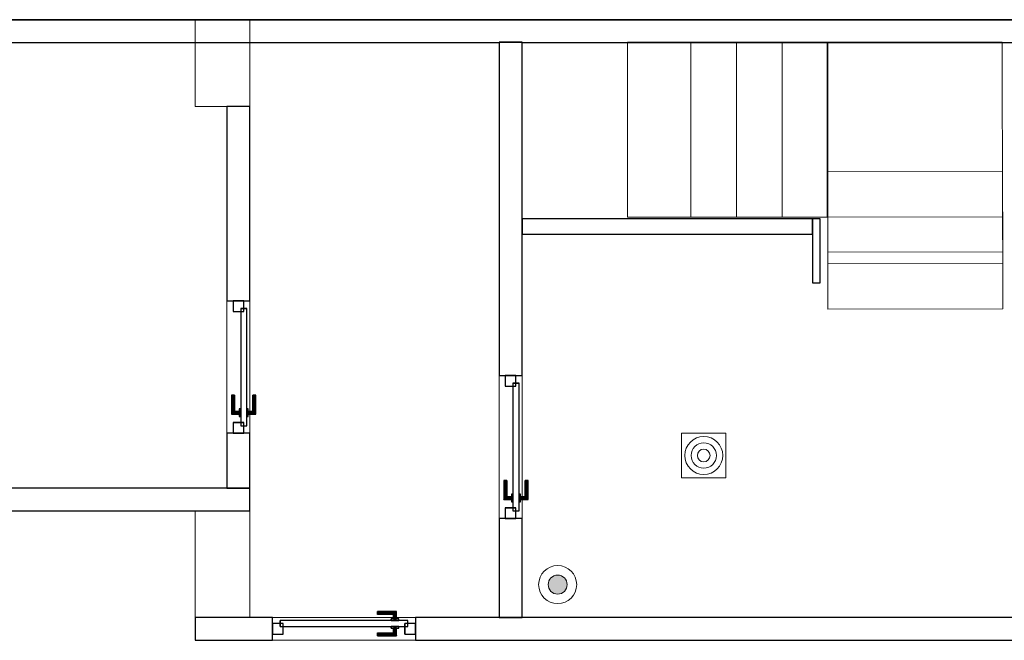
# Model space of a CAD drawing. Header units: metres. Extents: x 391.1 to 427.5, y 12.7 to 28.4.
# Tile 3 of 5: x 409.3 to 415.8, y 24.2 to 28.2. Entities that reach past the tile are written whole.
import ezdxf

# ---------------------------------------------------------------- set-up
doc = ezdxf.new("R2010")
doc.units = ezdxf.units.M
doc.layers.add('01_CARPINTERIA', color=5, linetype='Continuous', lineweight=25, true_color=0x0000ff)
doc.layers.add('01_SUELOS', color=7, linetype='Continuous', lineweight=25, true_color=0x007f00)
for name, color, linetype, lineweight in [('A-COLS-____-MCUT', 7, 'Continuous', 18), ('A-COLS-____-OTLN', 7, 'Continuous', 18), ('A-DETL-GENF-OTLN', 7, 'Continuous', 18), ('A-GENM-____-OTLN', 7, 'Continuous', 18), ('A-WALL-____-MCUT', 7, 'Continuous', 25), ('A-WALL-____-OTLN', 7, 'Continuous', 25), ('S-STRS-____-MCUT', 7, 'Continuous', 18), ('S-STRS-____-OTLN', 7, 'Continuous', 18)]:
    doc.layers.add(name, color=color, linetype=linetype, lineweight=lineweight)

# ---------------------------------------------------------------- blocks, each defined once
blk = doc.blocks.new('Family - LONDR55-XX_ZZ-ARQ-CAA-M3D-Londres55-151020-00_TEL_PS2')
at = {"layer": '01_CARPINTERIA', "color": 161, "true_color": 0xaaaaff}
for p, q in [((0.62, 0.1487), (0.62, 0.15)), ((0.62, 0.15), (0.62, 0.1487)), ((0.745, 0.15), (0.62, 0.15)), ((0.62, 0.145), (0.62, 0.1487)), ((0.62, 0.1487), (0.62, 0.145)), ((0.7437, 0.1487), (0.62, 0.1487)), ((0.7437, 0.1487), (0.62, 0.1487)), ((0.62, 0.14), (0.62, 0.145)), ((0.62, 0.145), (0.62, 0.14)), ((0.74, 0.145), (0.62, 0.145)), ((0.74, 0.145), (0.62, 0.145)), ((0.62, 0.135), (0.62, 0.14)), ((0.62, 0.14), (0.62, 0.135)), ((0.62, 0.14), (0.735, 0.14)), ((0.735, 0.14), (0.62, 0.14)), ((0.62, 0.135), (0.62, 0.1313)), ((0.62, 0.1313), (0.62, 0.135)), ((0.73, 0.135), (0.62, 0.135)), ((0.73, 0.135), (0.62, 0.135)), ((0.62, 0.1313), (0.62, 0.13)), ((0.62, 0.13), (0.62, 0.1313)), ((0.7263, 0.1313), (0.62, 0.1313)), ((0.7263, 0.1313), (0.62, 0.1313)), ((0.725, 0.13), (0.62, 0.13)), ((0.725, 0.13), (0.7263, 0.1313)), ((0.7263, 0.1313), (0.725, 0.13)), ((0.725, 0.1), (0.725, 0.13)), ((0.7263, 0.1313), (0.73, 0.135)), ((0.73, 0.135), (0.7263, 0.1313)), ((0.7263, 0.1), (0.7263, 0.1313)), ((0.7263, 0.1), (0.7263, 0.1313)), ((0.73, 0.135), (0.735, 0.14)), ((0.735, 0.14), (0.73, 0.135)), ((0.73, 0.1), (0.73, 0.135)), ((0.73, 0.1), (0.73, 0.135)), ((0.74, 0.145), (0.735, 0.14)), ((0.735, 0.14), (0.74, 0.145)), ((0.735, 0.14), (0.735, 0.1)), ((0.735, 0.1), (0.735, 0.14)), ((0.7437, 0.1487), (0.74, 0.145)), ((0.74, 0.145), (0.7437, 0.1487)), ((0.74, 0.1), (0.74, 0.145)), ((0.74, 0.1), (0.74, 0.145)), ((0.745, 0.15), (0.7437, 0.1487)), ((0.7437, 0.1487), (0.745, 0.15)), ((0.7437, 0.1), (0.7437, 0.1487)), ((0.7437, 0.1), (0.7437, 0.1487)), ((0.745, 0.1), (0.745, 0.15)), ((0.07, 0.07), (0, 0.07)), ((0, 0.07), (0, 0)), ((0.07, 0.07), (0, 0.07)), ((0, 0), (0, 0.07)), ((0.82, 0.09), (0.05, 0.09)), ((0.05, 0.09), (0.05, 0.05)), ((0.82, 0.09), (0.05, 0.09)), ((0.05, 0.05), (0.05, 0.09)), ((0.07, 0), (0.07, 0.07)), ((0.07, 0), (0.07, 0.07)), ((0.76, 0.1), (0.71, 0.1)), ((0.71, 0.1), (0.71, 0.09)), ((0.71, 0.09), (0.71, 0.1)), ((0.76, 0.1), (0.71, 0.1)), ((0.71, 0.09), (0.76, 0.09)), ((0.71, 0.09), (0.76, 0.09)), ((0.7263, 0.1), (0.725, 0.1)), ((0.725, 0.1), (0.7263, 0.1)), ((0.73, 0.1), (0.7263, 0.1)), ((0.7263, 0.1), (0.73, 0.1)), ((0.735, 0.1), (0.73, 0.1)), ((0.73, 0.1), (0.735, 0.1)), ((0.74, 0.1), (0.735, 0.1)), ((0.735, 0.1), (0.74, 0.1)), ((0.74, 0.1), (0.7437, 0.1)), ((0.7437, 0.1), (0.74, 0.1)), ((0.7437, 0.1), (0.745, 0.1)), ((0.745, 0.1), (0.7437, 0.1)), ((0.76, 0.09), (0.76, 0.1)), ((0.76, 0.09), (0.76, 0.1)), ((0.87, 0.07), (0.8, 0.07)), ((0.8, 0.07), (0.8, 0)), ((0.87, 0.07), (0.8, 0.07)), ((0.8, 0), (0.8, 0.07)), ((0.82, 0.05), (0.82, 0.09)), ((0.82, 0.05), (0.82, 0.09)), ((0.87, 0), (0.87, 0.07)), ((0.87, 0), (0.87, 0.07)), ((0, 0), (0.07, 0)), ((0, 0), (0.07, 0)), ((0.05, 0.05), (0.82, 0.05)), ((0.05, 0.05), (0.82, 0.05)), ((0.62, 0.0087), (0.62, 0.01)), ((0.62, 0.01), (0.62, 0.0087)), ((0.62, 0.01), (0.725, 0.01)), ((0.62, 0.005), (0.62, 0.0087)), ((0.62, 0.0087), (0.62, 0.005)), ((0.62, 0.0087), (0.7263, 0.0087)), ((0.62, 0.0087), (0.7263, 0.0087)), ((0.62, 0), (0.62, 0.005)), ((0.62, 0.005), (0.62, 0)), ((0.62, 0.005), (0.73, 0.005)), ((0.62, 0.005), (0.73, 0.005)), ((0.62, -0.005), (0.62, 0)), ((0.735, 0), (0.62, 0)), ((0.62, 0), (0.735, 0)), ((0.76, 0.05), (0.71, 0.05)), ((0.71, 0.05), (0.71, 0.04)), ((0.76, 0.05), (0.71, 0.05)), ((0.71, 0.04), (0.71, 0.05)), ((0.71, 0.04), (0.76, 0.04)), ((0.71, 0.04), (0.76, 0.04)), ((0.7263, 0.04), (0.725, 0.04)), ((0.725, 0.04), (0.7263, 0.04)), ((0.725, 0.01), (0.725, 0.04)), ((0.7263, 0.0087), (0.725, 0.01)), ((0.725, 0.01), (0.7263, 0.0087)), ((0.73, 0.04), (0.7263, 0.04)), ((0.7263, 0.04), (0.73, 0.04)), ((0.7263, 0.0087), (0.7263, 0.04)), ((0.7263, 0.0087), (0.7263, 0.04)), ((0.73, 0.005), (0.7263, 0.0087)), ((0.7263, 0.0087), (0.73, 0.005)), ((0.73, 0.04), (0.735, 0.04)), ((0.735, 0.04), (0.73, 0.04)), ((0.73, 0.005), (0.73, 0.04)), ((0.73, 0.005), (0.73, 0.04)), ((0.735, 0), (0.73, 0.005)), ((0.73, 0.005), (0.735, 0)), ((0.735, 0.04), (0.74, 0.04)), ((0.74, 0.04), (0.735, 0.04)), ((0.735, 0.04), (0.735, 0)), ((0.735, 0), (0.735, 0.04)), ((0.74, -0.005), (0.735, 0)), ((0.74, 0.04), (0.7437, 0.04)), ((0.7437, 0.04), (0.74, 0.04)), ((0.74, -0.005), (0.74, 0.04)), ((0.74, -0.005), (0.74, 0.04)), ((0.7437, 0.04), (0.745, 0.04)), ((0.745, 0.04), (0.7437, 0.04)), ((0.7437, -0.0087), (0.7437, 0.04)), ((0.7437, -0.0087), (0.7437, 0.04)), ((0.745, -0.01), (0.745, 0.04)), ((0.76, 0.04), (0.76, 0.05)), ((0.76, 0.04), (0.76, 0.05)), ((0.8, 0), (0.87, 0)), ((0.8, 0), (0.87, 0)), ((0.62, 0), (0.62, -0.005)), ((0.62, -0.005), (0.62, -0.0087)), ((0.62, -0.0087), (0.62, -0.005)), ((0.62, -0.005), (0.74, -0.005)), ((0.62, -0.005), (0.74, -0.005)), ((0.62, -0.0087), (0.62, -0.01)), ((0.62, -0.01), (0.62, -0.0087)), ((0.62, -0.0087), (0.7437, -0.0087)), ((0.62, -0.0087), (0.7437, -0.0087)), ((0.62, -0.01), (0.745, -0.01)), ((0.735, 0), (0.74, -0.005)), ((0.74, -0.005), (0.7437, -0.0087)), ((0.7437, -0.0087), (0.74, -0.005)), ((0.7437, -0.0087), (0.745, -0.01)), ((0.745, -0.01), (0.7437, -0.0087))]:
    blk.add_line(p, q, dxfattribs=at)
blk = doc.blocks.new('Family - Porta PS-2-151021-00_TEL_PS2')
blk.add_blockref('Family - LONDR55-XX_ZZ-ARQ-CAA-M3D-Londres55-151020-00_TEL_PS2', (0, 0))
blk = doc.blocks.new('Family - Evans PS-2-151030-00_TEL_PS2')
at = {"layer": 'A-WALL-____-OTLN', "color": 253, "lineweight": 18, "true_color": 0xaaaaaa}
blk.add_line((0, 0), (0.94, 0), dxfattribs=at)
blk = doc.blocks.new('Family - Vano puerta-151032-00_TEL_PS2')
at = {"layer": 'A-GENM-____-OTLN', "color": 253, "true_color": 0xaaaaaa}
for p, q in [((412.6164, 25.8907), (412.4664, 25.8907)), ((412.4664, 25.8907), (412.4664, 24.9507)), ((412.4664, 24.9507), (412.4664, 25.8907)), ((412.4664, 25.8907), (412.6164, 25.8907)), ((412.6164, 24.9507), (412.6164, 25.8907)), ((412.6164, 25.8907), (412.6164, 24.9507)), ((412.4664, 24.9507), (412.6164, 24.9507)), ((412.4664, 24.9507), (412.6164, 24.9507))]:
    blk.add_line(p, q, dxfattribs=at)
blk = doc.blocks.new('Family - LONDR55-XX_ZZ-ARQ-CAA-M3D-Londres55-151034-00_TEL_PS2')
at = {"layer": '01_SUELOS', "color": 9, "true_color": 0xaad4aa}
for p, q in [((36.3274, 15.3876), (5.5167, 15.3876)), ((5.5167, 15.3876), (36.3274, 15.3876))]:
    blk.add_line(p, q, dxfattribs=at)
blk = doc.blocks.new('Family - Evans PS-2-151036-00_TEL_PS2')
at = {"layer": 'A-WALL-____-MCUT', "color": 253, "true_color": 0xaaaaaa}
for p, q in [((10.05, 0.15), (0, 0.15)), ((0, 0.15), (0, 0)), ((10.05, 0), (10.05, 0.15)), ((0, 0), (10.05, 0))]:
    blk.add_line(p, q, dxfattribs=at)
at = {"layer": 'A-WALL-____-OTLN', "color": 253, "true_color": 0xaaaaaa}
for p, q in [((10.05, 0.15), (0, 0.15)), ((0, 0.15), (0, 0)), ((10.05, 0), (10.05, 0.15)), ((0, 0), (10.05, 0))]:
    blk.add_line(p, q, dxfattribs=at)
at = {"layer": 'A-WALL-____-OTLN', "color": 253, "lineweight": 18, "true_color": 0xaaaaaa}
blk.add_line((0, 0), (10.05, 0), dxfattribs=at)
blk = doc.blocks.new('Family - Evans PS-2-151041-00_TEL_PS2')
at = {"layer": 'A-WALL-____-MCUT', "color": 253, "true_color": 0xaaaaaa}
for p, q in [((0.6509, 0.15), (0, 0.15)), ((0, 0.15), (0, 0)), ((0.6509, 0), (0.6509, 0.15)), ((0, 0), (0.6509, 0))]:
    blk.add_line(p, q, dxfattribs=at)
at = {"layer": 'A-WALL-____-OTLN', "color": 253, "true_color": 0xaaaaaa}
for p, q in [((0.6509, 0.15), (0, 0.15)), ((0, 0.15), (0, 0)), ((0.6509, 0), (0.6509, 0.15)), ((0, 0), (0.6509, 0))]:
    blk.add_line(p, q, dxfattribs=at)
at = {"layer": 'A-WALL-____-OTLN', "color": 253, "lineweight": 18, "true_color": 0xaaaaaa}
blk.add_line((0, 0), (0.6509, 0), dxfattribs=at)
blk = doc.blocks.new('Family - Evans PS-2-151053-00_TEL_PS2')
at = {"layer": 'A-WALL-____-MCUT', "color": 253, "true_color": 0xaaaaaa}
for p, q in [((1.2776, 0.15), (0, 0.15)), ((0, 0.15), (0, 0)), ((1.2776, 0), (1.2776, 0.15)), ((0, 0), (1.2776, 0))]:
    blk.add_line(p, q, dxfattribs=at)
at = {"layer": 'A-WALL-____-OTLN', "color": 253, "true_color": 0xaaaaaa}
for p, q in [((1.2776, 0.15), (0, 0.15)), ((0, 0.15), (0, 0)), ((1.2776, 0), (1.2776, 0.15)), ((0, 0), (1.2776, 0))]:
    blk.add_line(p, q, dxfattribs=at)
at = {"layer": 'A-WALL-____-OTLN', "color": 253, "lineweight": 18, "true_color": 0xaaaaaa}
blk.add_line((0, 0), (1.2776, 0), dxfattribs=at)
blk = doc.blocks.new('Family - Evans PS-2-151068-00_TEL_PS2')
at = {"layer": 'A-WALL-____-MCUT', "color": 253, "true_color": 0xaaaaaa}
for p, q in [((2.1894, 0.15), (0, 0.15)), ((0, 0.15), (0, 0)), ((2.1894, 0), (2.1894, 0.15)), ((0, 0), (2.1894, 0))]:
    blk.add_line(p, q, dxfattribs=at)
at = {"layer": 'A-WALL-____-OTLN', "color": 253, "true_color": 0xaaaaaa}
for p, q in [((2.1894, 0.15), (0, 0.15)), ((0, 0.15), (0, 0)), ((2.1894, 0), (2.1894, 0.15)), ((0, 0), (2.1894, 0))]:
    blk.add_line(p, q, dxfattribs=at)
at = {"layer": 'A-WALL-____-OTLN', "color": 253, "lineweight": 18, "true_color": 0xaaaaaa}
blk.add_line((0, 0), (2.1894, 0), dxfattribs=at)
blk = doc.blocks.new('Family - Evans PS-2-151070-00_TEL_PS2')
at = {"layer": 'A-WALL-____-OTLN', "color": 253, "lineweight": 18, "true_color": 0xaaaaaa}
blk.add_line((0, 0), (0.87, 0), dxfattribs=at)
blk = doc.blocks.new('Family - Vano puerta-151072-00_TEL_PS2')
at = {"layer": 'A-GENM-____-OTLN', "color": 253, "true_color": 0xaaaaaa}
for p, q in [((410.8264, 26.3807), (410.6764, 26.3807)), ((410.6764, 26.3807), (410.6764, 25.5107)), ((410.6764, 25.5107), (410.6764, 26.3807)), ((410.6764, 26.3807), (410.8264, 26.3807)), ((410.8264, 25.5107), (410.8264, 26.3807)), ((410.8264, 26.3807), (410.8264, 25.5107)), ((410.6764, 25.5107), (410.8264, 25.5107)), ((410.6764, 25.5107), (410.8264, 25.5107))]:
    blk.add_line(p, q, dxfattribs=at)
blk = doc.blocks.new('Family - Evans PS-2-151091-00_TEL_PS2')
at = {"layer": 'A-WALL-____-MCUT', "color": 253, "true_color": 0xaaaaaa}
for p, q in [((0, 0.15), (0, 0)), ((8.79, 0.15), (0, 0.15)), ((8.79, 0), (8.79, 0.15)), ((0, 0), (8.09, 0)), ((8.09, 0), (8.09, 0.0009)), ((8.09, 0.0009), (8.24, 0.0009)), ((8.24, 0.0009), (8.24, 0)), ((8.24, 0), (8.79, 0))]:
    blk.add_line(p, q, dxfattribs=at)
at = {"layer": 'A-WALL-____-OTLN', "color": 253, "true_color": 0xaaaaaa}
for p, q in [((0, 0.15), (0, 0)), ((8.79, 0.15), (0, 0.15)), ((8.79, 0), (8.79, 0.15)), ((0, 0), (8.09, 0)), ((8.09, 0.0009), (8.24, 0.0009)), ((8.09, 0), (8.09, 0.0009)), ((8.24, 0.0009), (8.24, 0)), ((8.24, 0), (8.79, 0))]:
    blk.add_line(p, q, dxfattribs=at)
at = {"layer": 'A-WALL-____-OTLN', "color": 253, "lineweight": 18, "true_color": 0xaaaaaa}
blk.add_line((0, 0), (8.79, 0), dxfattribs=at)
blk = doc.blocks.new('Family - Evans PS-2-151111-00_TEL_PS2')
at = {"layer": 'A-WALL-____-OTLN', "color": 253, "lineweight": 18, "true_color": 0xaaaaaa}
blk.add_line((0, 0), (0.94, 0), dxfattribs=at)
blk = doc.blocks.new('Family - Vano puerta-151113-00_TEL_PS2')
at = {"layer": 'A-GENM-____-OTLN', "color": 253, "true_color": 0xaaaaaa}
for p, q in [((411.9164, 24.3007), (410.9764, 24.3007)), ((410.9764, 24.3007), (410.9764, 24.1507)), ((410.9764, 24.3007), (411.9164, 24.3007)), ((410.9764, 24.1507), (410.9764, 24.3007)), ((411.9164, 24.1507), (411.9164, 24.3007)), ((411.9164, 24.1507), (411.9164, 24.3007)), ((410.9764, 24.1507), (411.9164, 24.1507)), ((411.9164, 24.1507), (410.9764, 24.1507))]:
    blk.add_line(p, q, dxfattribs=at)
blk = doc.blocks.new('Family - LONDR55-XX_ZZ-ARQ-CAA-M3D-Londres55-151130-00_TEL_PS2')
at = {"layer": '01_CARPINTERIA', "color": 161, "true_color": 0xaaaaff}
for p, q in [((0.69, 0.1487), (0.69, 0.15)), ((0.69, 0.15), (0.69, 0.1487)), ((0.815, 0.15), (0.69, 0.15)), ((0.69, 0.145), (0.69, 0.1487)), ((0.69, 0.1487), (0.69, 0.145)), ((0.8137, 0.1487), (0.69, 0.1487)), ((0.8137, 0.1487), (0.69, 0.1487)), ((0.69, 0.14), (0.69, 0.145)), ((0.69, 0.145), (0.69, 0.14)), ((0.81, 0.145), (0.69, 0.145)), ((0.81, 0.145), (0.69, 0.145)), ((0.69, 0.135), (0.69, 0.14)), ((0.69, 0.14), (0.69, 0.135)), ((0.69, 0.14), (0.805, 0.14)), ((0.805, 0.14), (0.69, 0.14)), ((0.69, 0.135), (0.69, 0.1313)), ((0.69, 0.1313), (0.69, 0.135)), ((0.8, 0.135), (0.69, 0.135)), ((0.8, 0.135), (0.69, 0.135)), ((0.69, 0.1313), (0.69, 0.13)), ((0.69, 0.13), (0.69, 0.1313)), ((0.7963, 0.1313), (0.69, 0.1313)), ((0.7963, 0.1313), (0.69, 0.1313)), ((0.795, 0.13), (0.69, 0.13)), ((0.795, 0.13), (0.7963, 0.1313)), ((0.7963, 0.1313), (0.795, 0.13)), ((0.795, 0.1), (0.795, 0.13)), ((0.7963, 0.1313), (0.8, 0.135)), ((0.8, 0.135), (0.7963, 0.1313)), ((0.7963, 0.1), (0.7963, 0.1313)), ((0.7963, 0.1), (0.7963, 0.1313)), ((0.8, 0.135), (0.805, 0.14)), ((0.805, 0.14), (0.8, 0.135)), ((0.8, 0.1), (0.8, 0.135)), ((0.8, 0.1), (0.8, 0.135)), ((0.81, 0.145), (0.805, 0.14)), ((0.805, 0.14), (0.81, 0.145)), ((0.805, 0.14), (0.805, 0.1)), ((0.805, 0.1), (0.805, 0.14)), ((0.8137, 0.1487), (0.81, 0.145)), ((0.81, 0.145), (0.8137, 0.1487)), ((0.81, 0.1), (0.81, 0.145)), ((0.81, 0.1), (0.81, 0.145)), ((0.815, 0.15), (0.8137, 0.1487)), ((0.8137, 0.1487), (0.815, 0.15)), ((0.8137, 0.1), (0.8137, 0.1487)), ((0.8137, 0.1), (0.8137, 0.1487)), ((0.815, 0.1), (0.815, 0.15)), ((0.07, 0.07), (0, 0.07)), ((0, 0.07), (0, 0)), ((0.07, 0.07), (0, 0.07)), ((0, 0), (0, 0.07)), ((0.89, 0.09), (0.05, 0.09)), ((0.05, 0.09), (0.05, 0.05)), ((0.89, 0.09), (0.05, 0.09)), ((0.05, 0.05), (0.05, 0.09)), ((0.07, 0), (0.07, 0.07)), ((0.07, 0), (0.07, 0.07)), ((0.83, 0.1), (0.78, 0.1)), ((0.78, 0.1), (0.78, 0.09)), ((0.78, 0.09), (0.78, 0.1)), ((0.83, 0.1), (0.78, 0.1)), ((0.78, 0.09), (0.83, 0.09)), ((0.78, 0.09), (0.83, 0.09)), ((0.7963, 0.1), (0.795, 0.1)), ((0.795, 0.1), (0.7963, 0.1)), ((0.8, 0.1), (0.7963, 0.1)), ((0.7963, 0.1), (0.8, 0.1)), ((0.805, 0.1), (0.8, 0.1)), ((0.8, 0.1), (0.805, 0.1)), ((0.81, 0.1), (0.805, 0.1)), ((0.805, 0.1), (0.81, 0.1)), ((0.81, 0.1), (0.8137, 0.1)), ((0.8137, 0.1), (0.81, 0.1)), ((0.8137, 0.1), (0.815, 0.1)), ((0.815, 0.1), (0.8137, 0.1)), ((0.83, 0.09), (0.83, 0.1)), ((0.83, 0.09), (0.83, 0.1)), ((0.94, 0.07), (0.87, 0.07)), ((0.87, 0.07), (0.87, 0)), ((0.94, 0.07), (0.87, 0.07)), ((0.87, 0), (0.87, 0.07)), ((0.89, 0.05), (0.89, 0.09)), ((0.89, 0.05), (0.89, 0.09)), ((0.94, 0), (0.94, 0.07)), ((0.94, 0), (0.94, 0.07)), ((0, 0), (0.07, 0)), ((0, 0), (0.07, 0)), ((0.05, 0.05), (0.89, 0.05)), ((0.05, 0.05), (0.89, 0.05)), ((0.69, 0.0087), (0.69, 0.01)), ((0.69, 0.01), (0.69, 0.0087)), ((0.69, 0.01), (0.795, 0.01)), ((0.69, 0.005), (0.69, 0.0087)), ((0.69, 0.0087), (0.69, 0.005)), ((0.69, 0.0087), (0.7963, 0.0087)), ((0.69, 0.0087), (0.7963, 0.0087)), ((0.69, 0), (0.69, 0.005)), ((0.69, 0.005), (0.69, 0)), ((0.69, 0.005), (0.8, 0.005)), ((0.69, 0.005), (0.8, 0.005)), ((0.69, -0.005), (0.69, 0)), ((0.69, 0), (0.69, -0.005)), ((0.805, 0), (0.69, 0)), ((0.69, 0), (0.805, 0)), ((0.83, 0.05), (0.78, 0.05)), ((0.78, 0.05), (0.78, 0.04)), ((0.83, 0.05), (0.78, 0.05)), ((0.78, 0.04), (0.78, 0.05)), ((0.78, 0.04), (0.83, 0.04)), ((0.78, 0.04), (0.83, 0.04)), ((0.7963, 0.04), (0.795, 0.04)), ((0.795, 0.04), (0.7963, 0.04)), ((0.795, 0.01), (0.795, 0.04)), ((0.7963, 0.0087), (0.795, 0.01)), ((0.795, 0.01), (0.7963, 0.0087)), ((0.8, 0.04), (0.7963, 0.04)), ((0.7963, 0.04), (0.8, 0.04)), ((0.7963, 0.0087), (0.7963, 0.04)), ((0.7963, 0.0087), (0.7963, 0.04)), ((0.8, 0.005), (0.7963, 0.0087)), ((0.7963, 0.0087), (0.8, 0.005)), ((0.8, 0.04), (0.805, 0.04)), ((0.805, 0.04), (0.8, 0.04)), ((0.8, 0.005), (0.8, 0.04)), ((0.8, 0.005), (0.8, 0.04)), ((0.805, 0), (0.8, 0.005)), ((0.8, 0.005), (0.805, 0)), ((0.805, 0.04), (0.81, 0.04)), ((0.81, 0.04), (0.805, 0.04)), ((0.805, 0.04), (0.805, 0)), ((0.805, 0), (0.805, 0.04)), ((0.805, 0), (0.81, -0.005)), ((0.81, -0.005), (0.805, 0)), ((0.81, 0.04), (0.8137, 0.04)), ((0.8137, 0.04), (0.81, 0.04)), ((0.81, -0.005), (0.81, 0.04)), ((0.81, -0.005), (0.81, 0.04)), ((0.8137, 0.04), (0.815, 0.04)), ((0.815, 0.04), (0.8137, 0.04)), ((0.8137, -0.0087), (0.8137, 0.04)), ((0.8137, -0.0087), (0.8137, 0.04)), ((0.815, -0.01), (0.815, 0.04)), ((0.83, 0.04), (0.83, 0.05)), ((0.83, 0.04), (0.83, 0.05)), ((0.87, 0), (0.94, 0)), ((0.87, 0), (0.94, 0)), ((0.69, -0.005), (0.69, -0.0087)), ((0.69, -0.0087), (0.69, -0.005)), ((0.69, -0.005), (0.81, -0.005)), ((0.69, -0.005), (0.81, -0.005)), ((0.69, -0.0087), (0.69, -0.01)), ((0.69, -0.01), (0.69, -0.0087)), ((0.69, -0.0087), (0.8137, -0.0087)), ((0.69, -0.0087), (0.8137, -0.0087)), ((0.69, -0.01), (0.815, -0.01)), ((0.81, -0.005), (0.8137, -0.0087)), ((0.8137, -0.0087), (0.81, -0.005)), ((0.8137, -0.0087), (0.815, -0.01)), ((0.815, -0.01), (0.8137, -0.0087))]:
    blk.add_line(p, q, dxfattribs=at)
blk = doc.blocks.new('Family - Porta PS-2-151131-00_TEL_PS2')
blk.add_blockref('Family - LONDR55-XX_ZZ-ARQ-CAA-M3D-Londres55-151130-00_TEL_PS2', (0, 0))
blk = doc.blocks.new('Family - LONDR55-XX_ZZ-ARQ-CAA-M3D-Londres55-151137-00_TEL_PS2')
at = {"layer": '01_CARPINTERIA', "color": 161, "true_color": 0xaaaaff}
for p, q in [((0.69, 0.1487), (0.69, 0.15)), ((0.69, 0.15), (0.69, 0.1487)), ((0.815, 0.15), (0.69, 0.15)), ((0.69, 0.145), (0.69, 0.1487)), ((0.69, 0.1487), (0.69, 0.145)), ((0.8137, 0.1487), (0.69, 0.1487)), ((0.8137, 0.1487), (0.69, 0.1487)), ((0.69, 0.14), (0.69, 0.145)), ((0.69, 0.145), (0.69, 0.14)), ((0.81, 0.145), (0.69, 0.145)), ((0.81, 0.145), (0.69, 0.145)), ((0.69, 0.135), (0.69, 0.14)), ((0.69, 0.14), (0.69, 0.135)), ((0.69, 0.14), (0.805, 0.14)), ((0.805, 0.14), (0.69, 0.14)), ((0.69, 0.135), (0.69, 0.1313)), ((0.69, 0.1313), (0.69, 0.135)), ((0.8, 0.135), (0.69, 0.135)), ((0.8, 0.135), (0.69, 0.135)), ((0.69, 0.1313), (0.69, 0.13)), ((0.69, 0.13), (0.69, 0.1313)), ((0.7963, 0.1313), (0.69, 0.1313)), ((0.7963, 0.1313), (0.69, 0.1313)), ((0.795, 0.13), (0.69, 0.13)), ((0.795, 0.13), (0.7963, 0.1313)), ((0.7963, 0.1313), (0.795, 0.13)), ((0.795, 0.1), (0.795, 0.13)), ((0.7963, 0.1313), (0.8, 0.135)), ((0.8, 0.135), (0.7963, 0.1313)), ((0.7963, 0.1), (0.7963, 0.1313)), ((0.7963, 0.1), (0.7963, 0.1313)), ((0.8, 0.135), (0.805, 0.14)), ((0.805, 0.14), (0.8, 0.135)), ((0.8, 0.1), (0.8, 0.135)), ((0.8, 0.1), (0.8, 0.135)), ((0.81, 0.145), (0.805, 0.14)), ((0.805, 0.14), (0.81, 0.145)), ((0.805, 0.14), (0.805, 0.1)), ((0.805, 0.1), (0.805, 0.14)), ((0.8137, 0.1487), (0.81, 0.145)), ((0.81, 0.145), (0.8137, 0.1487)), ((0.81, 0.1), (0.81, 0.145)), ((0.81, 0.1), (0.81, 0.145)), ((0.815, 0.15), (0.8137, 0.1487)), ((0.8137, 0.1487), (0.815, 0.15)), ((0.8137, 0.1), (0.8137, 0.1487)), ((0.8137, 0.1), (0.8137, 0.1487)), ((0.815, 0.1), (0.815, 0.15)), ((0.07, 0.07), (0, 0.07)), ((0, 0.07), (0, 0)), ((0.07, 0.07), (0, 0.07)), ((0, 0), (0, 0.07)), ((0.89, 0.09), (0.05, 0.09)), ((0.05, 0.09), (0.05, 0.05)), ((0.89, 0.09), (0.05, 0.09)), ((0.05, 0.05), (0.05, 0.09)), ((0.07, 0), (0.07, 0.07)), ((0.07, 0), (0.07, 0.07)), ((0.83, 0.1), (0.78, 0.1)), ((0.78, 0.1), (0.78, 0.09)), ((0.78, 0.09), (0.78, 0.1)), ((0.83, 0.1), (0.78, 0.1)), ((0.78, 0.09), (0.83, 0.09)), ((0.78, 0.09), (0.83, 0.09)), ((0.7963, 0.1), (0.795, 0.1)), ((0.795, 0.1), (0.7963, 0.1)), ((0.8, 0.1), (0.7963, 0.1)), ((0.7963, 0.1), (0.8, 0.1)), ((0.805, 0.1), (0.8, 0.1)), ((0.8, 0.1), (0.805, 0.1)), ((0.81, 0.1), (0.805, 0.1)), ((0.805, 0.1), (0.81, 0.1)), ((0.81, 0.1), (0.8137, 0.1)), ((0.8137, 0.1), (0.81, 0.1)), ((0.8137, 0.1), (0.815, 0.1)), ((0.815, 0.1), (0.8137, 0.1)), ((0.83, 0.09), (0.83, 0.1)), ((0.83, 0.09), (0.83, 0.1)), ((0.94, 0.07), (0.87, 0.07)), ((0.87, 0.07), (0.87, 0)), ((0.94, 0.07), (0.87, 0.07)), ((0.87, 0), (0.87, 0.07)), ((0.89, 0.05), (0.89, 0.09)), ((0.89, 0.05), (0.89, 0.09)), ((0.94, 0), (0.94, 0.07)), ((0.94, 0), (0.94, 0.07)), ((0, 0), (0.07, 0)), ((0, 0), (0.07, 0)), ((0.05, 0.05), (0.89, 0.05)), ((0.05, 0.05), (0.89, 0.05)), ((0.69, 0.0087), (0.69, 0.01)), ((0.69, 0.01), (0.69, 0.0087)), ((0.69, 0.01), (0.795, 0.01)), ((0.69, 0.005), (0.69, 0.0087)), ((0.69, 0.0087), (0.69, 0.005)), ((0.69, 0.0087), (0.7963, 0.0087)), ((0.69, 0.0087), (0.7963, 0.0087)), ((0.69, 0), (0.69, 0.005)), ((0.69, 0.005), (0.69, 0)), ((0.69, 0.005), (0.8, 0.005)), ((0.69, 0.005), (0.8, 0.005)), ((0.69, -0.005), (0.69, 0)), ((0.805, 0), (0.69, 0)), ((0.69, 0), (0.805, 0)), ((0.83, 0.05), (0.78, 0.05)), ((0.78, 0.05), (0.78, 0.04)), ((0.83, 0.05), (0.78, 0.05)), ((0.78, 0.04), (0.78, 0.05)), ((0.78, 0.04), (0.83, 0.04)), ((0.78, 0.04), (0.83, 0.04)), ((0.7963, 0.04), (0.795, 0.04)), ((0.795, 0.04), (0.7963, 0.04)), ((0.795, 0.01), (0.795, 0.04)), ((0.7963, 0.0087), (0.795, 0.01)), ((0.795, 0.01), (0.7963, 0.0087)), ((0.8, 0.04), (0.7963, 0.04)), ((0.7963, 0.04), (0.8, 0.04)), ((0.7963, 0.0087), (0.7963, 0.04)), ((0.7963, 0.0087), (0.7963, 0.04)), ((0.8, 0.005), (0.7963, 0.0087)), ((0.7963, 0.0087), (0.8, 0.005)), ((0.8, 0.04), (0.805, 0.04)), ((0.805, 0.04), (0.8, 0.04)), ((0.8, 0.005), (0.8, 0.04)), ((0.8, 0.005), (0.8, 0.04)), ((0.805, 0), (0.8, 0.005)), ((0.8, 0.005), (0.805, 0)), ((0.805, 0.04), (0.81, 0.04)), ((0.81, 0.04), (0.805, 0.04)), ((0.805, 0.04), (0.805, 0)), ((0.805, 0), (0.805, 0.04)), ((0.81, 0.04), (0.8137, 0.04)), ((0.8137, 0.04), (0.81, 0.04)), ((0.81, -0.005), (0.81, 0.04)), ((0.81, -0.005), (0.81, 0.04)), ((0.8137, 0.04), (0.815, 0.04)), ((0.815, 0.04), (0.8137, 0.04)), ((0.8137, -0.0087), (0.8137, 0.04)), ((0.8137, -0.0087), (0.8137, 0.04)), ((0.815, -0.01), (0.815, 0.04)), ((0.83, 0.04), (0.83, 0.05)), ((0.83, 0.04), (0.83, 0.05)), ((0.87, 0), (0.94, 0)), ((0.87, 0), (0.94, 0)), ((0.69, 0), (0.69, -0.005)), ((0.69, -0.005), (0.69, -0.0087)), ((0.69, -0.0087), (0.69, -0.005)), ((0.69, -0.005), (0.81, -0.005)), ((0.69, -0.005), (0.81, -0.005)), ((0.69, -0.0087), (0.69, -0.01)), ((0.69, -0.01), (0.69, -0.0087)), ((0.69, -0.0087), (0.8137, -0.0087)), ((0.69, -0.0087), (0.8137, -0.0087)), ((0.69, -0.01), (0.815, -0.01)), ((0.805, 0), (0.81, -0.005)), ((0.81, -0.005), (0.805, 0)), ((0.81, -0.005), (0.8137, -0.0087)), ((0.8137, -0.0087), (0.81, -0.005)), ((0.8137, -0.0087), (0.815, -0.01)), ((0.815, -0.01), (0.8137, -0.0087))]:
    blk.add_line(p, q, dxfattribs=at)
blk = doc.blocks.new('Family - Porta PS-2-151138-00_TEL_PS2')
blk.add_blockref('Family - LONDR55-XX_ZZ-ARQ-CAA-M3D-Londres55-151137-00_TEL_PS2', (0, 0))
blk = doc.blocks.new('Family - Evans PS-2-151142-00_TEL_PS2')
at = {"layer": 'A-WALL-____-MCUT', "color": 253, "true_color": 0xaaaaaa}
for p, q in [((0.4205, 0.05), (0, 0.05)), ((0, 0.05), (0, 0)), ((0, 0), (0.4205, 0)), ((0.4205, 0), (0.4205, 0.05))]:
    blk.add_line(p, q, dxfattribs=at)
at = {"layer": 'A-WALL-____-OTLN', "color": 253, "true_color": 0xaaaaaa}
for p, q in [((0.4205, 0.05), (0, 0.05)), ((0, 0.05), (0, 0)), ((0, 0), (0.4205, 0)), ((0.4205, 0), (0.4205, 0.05))]:
    blk.add_line(p, q, dxfattribs=at)
at = {"layer": 'A-WALL-____-OTLN', "color": 253, "lineweight": 18, "true_color": 0xaaaaaa}
blk.add_line((0, 0), (0.4205, 0), dxfattribs=at)
blk = doc.blocks.new('Family - Pilar PS-2-151167-00_TEL_PS2')
at = {"layer": 'A-COLS-____-MCUT', "color": 253, "true_color": 0xaaaaaa}
for p, q in [((0.36, 0.7), (0, 0.7)), ((0, 0.7), (0, 0)), ((0.36, 0), (0.36, 0.7)), ((0, 0), (0.36, 0))]:
    blk.add_line(p, q, dxfattribs=at)
at = {"layer": 'A-COLS-____-OTLN', "color": 253, "true_color": 0xaaaaaa}
for p, q in [((0.36, 0.7), (0, 0.7)), ((0, 0.7), (0, 0)), ((0.36, 0), (0.36, 0.7)), ((0, 0), (0.36, 0))]:
    blk.add_line(p, q, dxfattribs=at)
blk = doc.blocks.new('Family - Escala PS-2-151171-00_TEL_PS2')
at = {"layer": 'S-STRS-____-MCUT', "color": 253, "true_color": 0xaaaaaa}
for p, q in [((2.8858, 2.35), (2.4699, 2.35)), ((2.4699, 2.35), (2.4699, 1.2)), ((2.8858, 1.2), (2.8858, 2.35)), ((2.4699, 1.2), (2.8858, 1.2))]:
    blk.add_line(p, q, dxfattribs=at)
at = {"layer": 'S-STRS-____-OTLN', "color": 253, "true_color": 0xaaaaaa}
for p, q in [((3.7815, 2.35), (2.4699, 2.35)), ((3.1858, 2.35), (2.8858, 2.35)), ((2.8858, 2.35), (3.1858, 2.35)), ((2.8858, 2.35), (2.8858, 1.2)), ((2.8858, 1.2), (2.8858, 2.35)), ((2.8858, 2.35), (3.1858, 2.35)), ((2.8858, 1.2), (2.8858, 2.35)), ((3.1858, 1.2), (3.1858, 2.35)), ((3.1858, 2.35), (3.1858, 1.2)), ((3.1858, 2.35), (3.4858, 2.35)), ((3.1858, 1.2), (3.1858, 2.35)), ((3.1858, 1.2), (3.1858, 2.35)), ((3.4858, 2.35), (3.1858, 2.35)), ((3.1858, 2.35), (3.4858, 2.35)), ((3.1858, 2.35), (3.1858, 1.2)), ((3.1858, 1.2), (3.1858, 2.35)), ((3.4858, 2.35), (3.7858, 2.35)), ((3.4858, 1.2), (3.4858, 2.35)), ((3.4858, 1.2), (3.4858, 2.35)), ((3.7858, 2.35), (3.4858, 2.35)), ((3.4858, 2.35), (3.7858, 2.35)), ((3.4858, 2.35), (3.4858, 1.2)), ((3.4858, 1.2), (3.4858, 2.35)), ((3.4858, 1.2), (3.4858, 2.35)), ((3.4858, 2.35), (3.4858, 1.2)), ((3.7858, 2.35), (3.7815, 2.35)), ((3.7815, 1.2), (3.7815, 2.35)), ((4.9335, 2.35), (3.7858, 2.35)), ((3.7858, 2.35), (4.9335, 2.35)), ((3.7858, 2.35), (3.7858, 1.2)), ((3.7858, 1.2), (3.7858, 2.35)), ((3.7858, 2.35), (3.7858, 1.2)), ((3.7858, 1.2), (3.7858, 2.35)), ((3.7858, 1.2), (3.7858, 2.35)), ((3.7858, 2.35), (3.7858, 1.2)), ((4.9335, 2.35), (3.7858, 2.35)), ((3.7858, 2.35), (4.9335, 2.35)), ((3.7858, 2.35), (3.7858, 1.2)), ((3.7858, 1.2), (3.7858, 2.35)), ((4.9358, 1.2023), (4.9335, 2.35)), ((4.9335, 2.35), (4.9358, 1.2023)), ((4.9358, 1.2023), (4.9335, 2.35)), ((4.9335, 2.35), (4.9358, 1.2023)), ((3.7852, 1.5013), (4.9352, 1.5036)), ((3.7858, 1.2), (3.7852, 1.5013)), ((3.7852, 1.5013), (3.7863, 0.9699)), ((4.9363, 0.9722), (4.9352, 1.5036)), ((4.9352, 1.5036), (4.9358, 1.2023)), ((2.4699, 1.2), (3.7815, 1.2)), ((2.8858, 1.2), (3.1858, 1.2)), ((3.1858, 1.2), (2.8858, 1.2)), ((3.1858, 1.2), (2.8858, 1.2)), ((3.4858, 1.2), (3.1858, 1.2)), ((3.1858, 1.2), (3.4858, 1.2)), ((3.4858, 1.2), (3.1858, 1.2)), ((3.7858, 1.2), (3.4858, 1.2)), ((3.4858, 1.2), (3.7858, 1.2)), ((3.7858, 1.2), (3.4858, 1.2)), ((3.7815, 1.2), (3.7858, 1.2)), ((3.7858, 1.2), (4.9358, 1.2023)), ((4.9358, 1.2023), (3.7858, 1.2)), ((3.7858, 1.2), (4.9358, 1.2023)), ((4.9358, 1.2023), (3.7858, 1.2)), ((4.9358, 1.2023), (3.7858, 1.2)), ((3.7858, 1.2), (4.9358, 1.2023)), ((4.9358, 1.2023), (3.7858, 1.2)), ((3.7858, 1.2), (4.9358, 1.2023)), ((3.7858, 1.2), (3.7864, 0.897)), ((3.7864, 0.897), (3.7858, 1.2)), ((3.7858, 1.2), (3.7864, 0.897)), ((4.9364, 0.8993), (4.9358, 1.2023)), ((4.9358, 1.2023), (4.9364, 0.8993)), ((4.9364, 0.8993), (4.9358, 1.2023)), ((4.9363, 0.9722), (3.7863, 0.9699)), ((4.937, 0.5993), (4.9363, 0.9722)), ((3.7863, 0.9699), (3.787, 0.597)), ((3.7864, 0.897), (4.9364, 0.8993)), ((4.9364, 0.8993), (3.7864, 0.897)), ((4.9364, 0.8993), (3.7864, 0.897)), ((3.7864, 0.897), (4.9364, 0.8993)), ((3.7864, 0.897), (4.9364, 0.8993)), ((3.7864, 0.897), (4.9364, 0.8993)), ((3.7864, 0.897), (3.787, 0.597)), ((3.787, 0.597), (3.7864, 0.897)), ((3.787, 0.597), (3.7864, 0.897)), ((4.937, 0.5993), (4.9364, 0.8993)), ((4.9364, 0.8993), (4.937, 0.5993)), ((4.9364, 0.8993), (4.937, 0.5993)), ((3.787, 0.597), (4.937, 0.5993)), ((4.937, 0.5993), (3.787, 0.597)), ((3.787, 0.597), (4.937, 0.5993)), ((3.787, 0.597), (4.937, 0.5993))]:
    blk.add_line(p, q, dxfattribs=at)
blk = doc.blocks.new('Family - Evans PS-2-151179-00_TEL_PS2')
at = {"layer": 'A-WALL-____-MCUT', "color": 253, "true_color": 0xaaaaaa}
for p, q in [((1.9092, 0.1), (0, 0.1)), ((0, 0.1), (0, 0)), ((1.9092, 0), (1.9092, 0.1)), ((0, 0), (1.9092, 0))]:
    blk.add_line(p, q, dxfattribs=at)
at = {"layer": 'A-WALL-____-OTLN', "color": 253, "true_color": 0xaaaaaa}
for p, q in [((1.9092, 0.1), (0, 0.1)), ((0, 0.1), (0, 0)), ((1.9092, 0), (1.9092, 0.1)), ((0, 0), (1.9092, 0))]:
    blk.add_line(p, q, dxfattribs=at)
at = {"layer": 'A-WALL-____-OTLN', "color": 253, "lineweight": 18, "true_color": 0xaaaaaa}
blk.add_line((0, 0), (1.9092, 0), dxfattribs=at)
blk = doc.blocks.new('Family - Evans PS-2-151183-00_TEL_PS2')
at = {"layer": 'A-WALL-____-MCUT', "color": 253, "true_color": 0xaaaaaa}
for p, q in [((8.39, 0.15), (0, 0.15)), ((8.39, 0.1482), (8.39, 0.15)), ((8.54, 0.1482), (8.39, 0.1482)), ((8.54, 0.15), (8.54, 0.1482)), ((20.2279, 0.15), (8.54, 0.15)), ((0, 0), (20.2279, 0))]:
    blk.add_line(p, q, dxfattribs=at)
at = {"layer": 'A-WALL-____-OTLN', "color": 253, "true_color": 0xaaaaaa}
for p, q in [((8.39, 0.15), (0, 0.15)), ((8.39, 0.1482), (8.39, 0.15)), ((8.54, 0.1482), (8.39, 0.1482)), ((8.54, 0.15), (8.54, 0.1482)), ((20.2279, 0.15), (8.54, 0.15)), ((0, 0), (20.2279, 0))]:
    blk.add_line(p, q, dxfattribs=at)
at = {"layer": 'A-WALL-____-OTLN', "color": 253, "lineweight": 18, "true_color": 0xaaaaaa}
blk.add_line((0, 0), (20.2279, 0), dxfattribs=at)
blk = doc.blocks.new('Family - Pilar PS-2-151187-00_TEL_PS2')
at = {"layer": 'A-COLS-____-MCUT', "color": 253, "true_color": 0xaaaaaa}
for p, q in [((0.36, 0.57), (0, 0.57)), ((0, 0.57), (0, 0)), ((0.36, 0), (0.36, 0.57)), ((0, 0), (0.36, 0))]:
    blk.add_line(p, q, dxfattribs=at)
at = {"layer": 'A-COLS-____-OTLN', "color": 253, "true_color": 0xaaaaaa}
for p, q in [((0.36, 0.57), (0, 0.57)), ((0, 0.57), (0, 0)), ((0.36, 0), (0.36, 0.57)), ((0, 0), (0.36, 0))]:
    blk.add_line(p, q, dxfattribs=at)
blk = doc.blocks.new('Family - Evans PS-2-151189-00_TEL_PS2')
at = {"layer": 'A-WALL-____-MCUT', "color": 253, "true_color": 0xaaaaaa}
for p, q in [((0.36, 0.15), (0, 0.15)), ((0, 0.15), (0, 0)), ((0.36, 0), (0.36, 0.15)), ((0, 0), (0.36, 0))]:
    blk.add_line(p, q, dxfattribs=at)
at = {"layer": 'A-WALL-____-OTLN', "color": 253, "true_color": 0xaaaaaa}
for p, q in [((0.36, 0.15), (0, 0.15)), ((0, 0.15), (0, 0)), ((0.36, 0), (0.36, 0.15)), ((0, 0), (0.36, 0))]:
    blk.add_line(p, q, dxfattribs=at)
at = {"layer": 'A-WALL-____-OTLN', "color": 253, "lineweight": 18, "true_color": 0xaaaaaa}
blk.add_line((0, 0), (0.36, 0), dxfattribs=at)
blk = doc.blocks.new('Family - Evans PS-2-151191-00_TEL_PS2')
at = {"layer": 'A-WALL-____-MCUT', "color": 253, "true_color": 0xaaaaaa}
for p, q in [((0.51, 0.15), (0, 0.15)), ((0, 0.15), (0, 0)), ((0.51, 0), (0.51, 0.15)), ((0, 0), (0.51, 0))]:
    blk.add_line(p, q, dxfattribs=at)
at = {"layer": 'A-WALL-____-OTLN', "color": 253, "true_color": 0xaaaaaa}
for p, q in [((0.51, 0.15), (0, 0.15)), ((0, 0.15), (0, 0)), ((0.51, 0), (0.51, 0.15)), ((0, 0), (0.51, 0))]:
    blk.add_line(p, q, dxfattribs=at)
at = {"layer": 'A-WALL-____-OTLN', "color": 253, "lineweight": 18, "true_color": 0xaaaaaa}
blk.add_line((0, 0), (0.51, 0), dxfattribs=at)
blk = doc.blocks.new('LONDR55-XX_ZZ-ARQ-CAA-M3D-Londres55_ifc-1-00_TEL_PS2')
at = {"layer": '01_CARPINTERIA', "color": 253, "lineweight": 18, "true_color": 0xaaaaaa, "rotation": 270}
for name, p in [('Family - Porta PS-2-151021-00_TEL_PS2', (410.7164, 26.3807)), ('Family - Porta PS-2-151131-00_TEL_PS2', (412.5064, 25.8907))]:
    blk.add_blockref(name, p, dxfattribs=at)
at = {"layer": '01_CARPINTERIA', "color": 253, "lineweight": 18, "true_color": 0xaaaaaa}
blk.add_blockref('Family - Porta PS-2-151138-00_TEL_PS2', (410.9764, 24.1907), dxfattribs=at)
at = {"layer": '01_SUELOS', "color": 253, "lineweight": 18, "true_color": 0xaaaaaa}
blk.add_blockref('Family - LONDR55-XX_ZZ-ARQ-CAA-M3D-Londres55-151034-00_TEL_PS2', (391.1497, 12.8406), dxfattribs=at)
at = {"layer": 'A-COLS-____-OTLN', "color": 253, "lineweight": 18, "true_color": 0xaaaaaa}
for name, p in [('Family - Pilar PS-2-151187-00_TEL_PS2', (410.4664, 27.6583)), ('Family - Pilar PS-2-151167-00_TEL_PS2', (410.4664, 24.3007))]:
    blk.add_blockref(name, p, dxfattribs=at)
at = {"layer": 'A-GENM-____-OTLN', "color": 253, "lineweight": 18, "true_color": 0xaaaaaa}
for name in ['Family - Vano puerta-151072-00_TEL_PS2', 'Family - Vano puerta-151032-00_TEL_PS2', 'Family - Vano puerta-151113-00_TEL_PS2']:
    blk.add_blockref(name, (0, 0), dxfattribs=at)
at = {"layer": 'A-WALL-____-OTLN', "color": 253, "lineweight": 18, "true_color": 0xaaaaaa}
for name, p, rotation in [('Family - Evans PS-2-151183-00_TEL_PS2', (421.0064, 28.2283), 180), ('Family - Evans PS-2-151068-00_TEL_PS2', (412.6164, 25.8907), 90), ('Family - Evans PS-2-151053-00_TEL_PS2', (410.8264, 26.3807), 90), ('Family - Evans PS-2-151179-00_TEL_PS2', (414.5256, 26.9194), 180), ('Family - Evans PS-2-151142-00_TEL_PS2', (414.5756, 26.4988), 90), ('Family - Evans PS-2-151070-00_TEL_PS2', (410.8264, 25.5107), 90), ('Family - Evans PS-2-151030-00_TEL_PS2', (412.6164, 24.9507), 90), ('Family - Evans PS-2-151189-00_TEL_PS2', (410.8264, 25.1507), 90), ('Family - Evans PS-2-151041-00_TEL_PS2', (412.6164, 24.2997), 90), ('Family - Evans PS-2-151191-00_TEL_PS2', (410.9764, 24.3007), 180), ('Family - Evans PS-2-151111-00_TEL_PS2', (411.9164, 24.3007), 180), ('Family - Evans PS-2-151091-00_TEL_PS2', (420.7064, 24.3007), 180)]:
    blk.add_blockref(name, p, dxfattribs=dict(at, rotation=rotation))
blk.add_blockref('Family - Evans PS-2-151036-00_TEL_PS2', (400.7764, 25.0007), dxfattribs=at)
at = {"layer": 'S-STRS-____-OTLN', "color": 253, "lineweight": 18, "true_color": 0xaaaaaa}
blk.add_blockref('Family - Escala PS-2-151171-00_TEL_PS2', (410.8403, 25.7301), dxfattribs=at)
blk = doc.blocks.new('ZYR_08_04 Altaveu Sostre Encastat - Altaveu Encastat 08 _Rect_-911407-00_TEL_PS2')
at = {"layer": 'A-DETL-GENF-OTLN', "color": 6, "true_color": 0xff00ff}
for p, q in [((-0.145825, 0.145825), (0.145825, 0.145825)), ((-0.145825, -0.145825), (-0.145825, 0.145825)), ((0.145825, 0.145825), (0.145825, -0.145825)), ((0.145825, -0.145825), (-0.145825, -0.145825))]:
    blk.add_line(p, q, dxfattribs=at)
for radius in [0.125, 0.083333, 0.041667]:
    blk.add_circle((0, 0), radius, dxfattribs=at)
blk = doc.blocks.new('ZYR_08_03_01 Camera Domo - 01 Camara DOMO 01-914285-00_TEL_PS2')
at = {"layer": 'A-DETL-GENF-OTLN', "true_color": 0xff00ff}
blk.add_hatch(color=6, dxfattribs=at).paths.add_polyline_path([(0, -0.0625), (0.0162, -0.0604), (0.0313, -0.0541), (0.0442, -0.0442), (0.0541, -0.0312), (0.0604, -0.0162), (0.0625, 0), (0.0604, 0.0162), (0.0541, 0.0313), (0.0442, 0.0442), (0.0313, 0.0541), (0.0162, 0.0604), (0, 0.0625), (-0.0162, 0.0604), (-0.0312, 0.0541), (-0.0442, 0.0442), (-0.0541, 0.0313), (-0.0604, 0.0162), (-0.0625, 0), (-0.0604, -0.0162), (-0.0541, -0.0312), (-0.0442, -0.0442), (-0.0312, -0.0541), (-0.0162, -0.0604)])
at = {"layer": 'A-DETL-GENF-OTLN', "color": 6, "true_color": 0xff00ff}
for radius in [0.125, 0.0625]:
    blk.add_circle((0, 0), radius, dxfattribs=at)
for start, end in [(360, 180), (180, 360)]:
    blk.add_arc((0, 0), 0.0625, start, end, dxfattribs=at)

msp = doc.modelspace()

# ---------------------------------------------------------------- block references
at = {"lineweight": 5}
msp.add_blockref('LONDR55-XX_ZZ-ARQ-CAA-M3D-Londres55_ifc-1-00_TEL_PS2', (0, 0), dxfattribs=at)
at = {"layer": 'A-DETL-GENF-OTLN', "color": 6, "true_color": 0xff00ff}
for name, p in [('ZYR_08_04 Altaveu Sostre Encastat - Altaveu Encastat 08 _Rect_-911407-00_TEL_PS2', (413.8113, 25.3649)), ('ZYR_08_03_01 Camera Domo - 01 Camara DOMO 01-914285-00_TEL_PS2', (412.8506, 24.5164))]:
    msp.add_blockref(name, p, dxfattribs=at)

doc.saveas('drawing.dxf')
